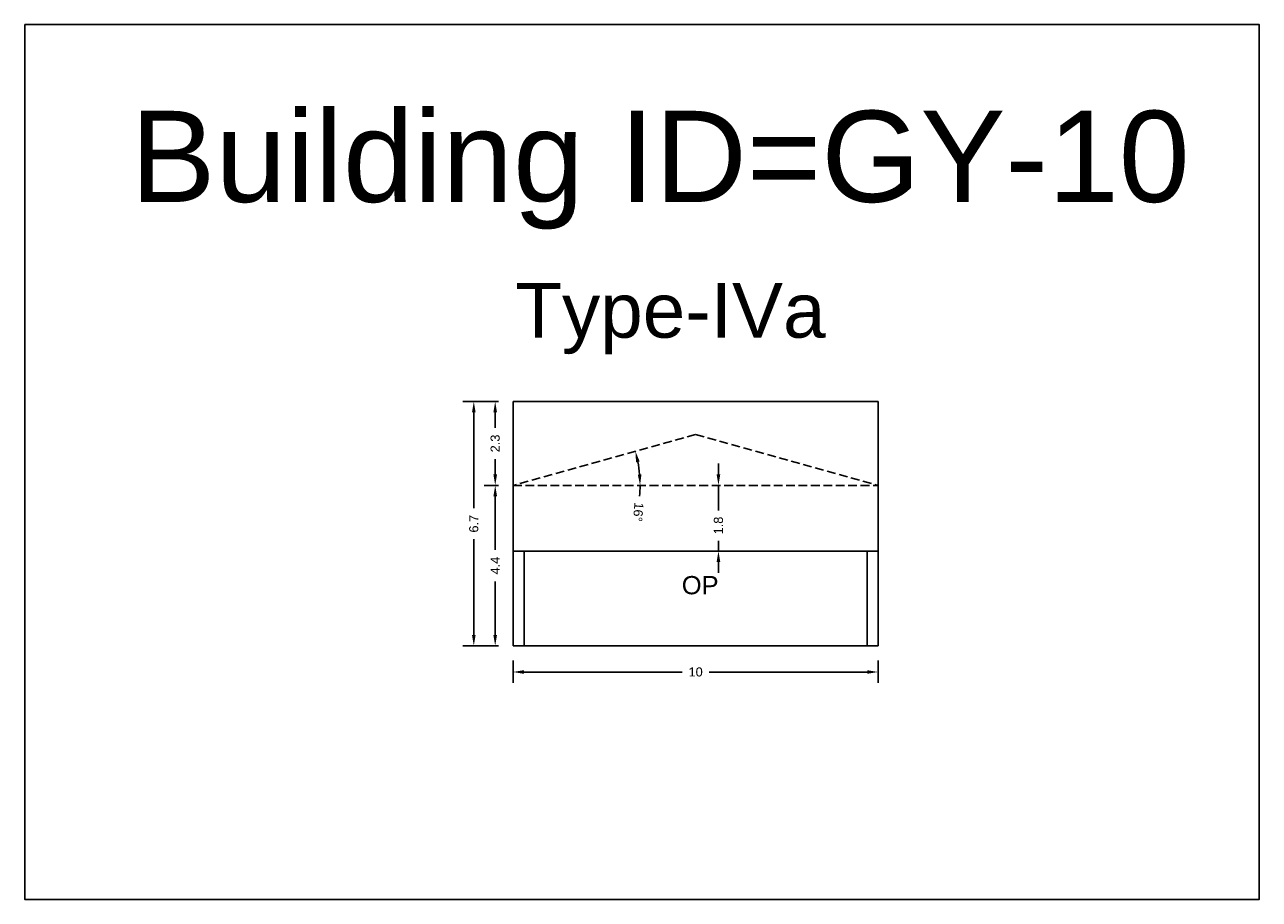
# Model space of a CAD drawing. Header units: metres. Extents: x 3416649 to 3417076, y -6712857 to -6712690.
# Tile 43 of 43: x 3417042 to 3417076, y -6712714 to -6712690. Entities that reach past the tile are written whole.
import ezdxf

# ---------------------------------------------------------------- set-up
doc = ezdxf.new("R2010")
doc.units = ezdxf.units.M
doc.linetypes.add('ACAD_ISO02W100', pattern=[15, 12, -3])
doc.layers.add('Dotted', color=7, linetype='ACAD_ISO02W100', plot=False)
doc.styles.get("Standard").update_dxf_attribs({"font": 'arial.ttf'})
doc.dimstyles.new('ISO-25', dxfattribs={"dimtxt": 0.25, "dimasz": 0.3, "dimexe": 0.3, "dimexo": 0.4, "dimgap": 0.2, "dimtad": 0, "dimdec": 1, "dimdsep": 46, "dimtxsty": 'Standard', "dimcen": 2.5, "dimadec": 0, "dimazin": 0, "dimtfac": 1, "dimtdec": 1, "dimtmove": 0, "dimatfit": 3, "dimfxl": 1, "dimarcsym": 0})

# ---------------------------------------------------------------- blocks, each defined once
blk = doc.blocks.new('*D67')
at = {"color": 0, "lineweight": -2, "transparency": 16777216}
for p, q in [((3417055.745, -6712707.514), (3417055.745, -6712708.13)), ((3417056.045, -6712707.83), (3417060.378, -6712707.83)), ((3417065.445, -6712707.83), (3417061.112, -6712707.83)), ((3417065.745, -6712707.514), (3417065.745, -6712708.13))]:
    blk.add_line(p, q, dxfattribs=at)
at = {"color": 0, "transparency": 16777216}
for points in [[(3417056.045, -6712707.78), (3417056.045, -6712707.88), (3417055.745, -6712707.83)], [(3417065.445, -6712707.78), (3417065.445, -6712707.88), (3417065.745, -6712707.83)]]:
    blk.add_solid(points, dxfattribs=at)
at = {"layer": 'Defpoints', "color": 0, "transparency": 16777216}
for p in [(3417055.745, -6712707.114), (3417065.745, -6712707.114), (3417065.745, -6712707.83)]:
    blk.add_point(p, dxfattribs=at)
at = {"color": 0, "transparency": 16777216, "insert": (3417060.745, -6712707.83), "char_height": 0.25, "attachment_point": 5}
blk.add_mtext('10', dxfattribs=at)
blk = doc.blocks.new('*D68')
at = {"color": 0, "lineweight": -2, "transparency": 16777216}
for p, q in [((3417055.345, -6712700.414), (3417054.368, -6712700.414)), ((3417054.668, -6712700.714), (3417054.668, -6712703.336)), ((3417054.668, -6712706.814), (3417054.668, -6712704.192)), ((3417055.345, -6712707.114), (3417054.368, -6712707.114))]:
    blk.add_line(p, q, dxfattribs=at)
at = {"color": 0, "transparency": 16777216}
for points in [[(3417054.618, -6712700.714), (3417054.718, -6712700.714), (3417054.668, -6712700.414)], [(3417054.618, -6712706.814), (3417054.718, -6712706.814), (3417054.668, -6712707.114)]]:
    blk.add_solid(points, dxfattribs=at)
at = {"layer": 'Defpoints', "color": 0, "transparency": 16777216}
for p in [(3417054.668, -6712700.414), (3417055.745, -6712700.414), (3417055.745, -6712707.114)]:
    blk.add_point(p, dxfattribs=at)
at = {"color": 0, "transparency": 16777216, "insert": (3417054.668, -6712703.764), "char_height": 0.25, "attachment_point": 5, "rotation": 90}
blk.add_mtext('6.7', dxfattribs=at)
blk = doc.blocks.new('*D65')
at = {"color": 0, "lineweight": -2, "transparency": 16777216}
for p, q in [((3417055.345, -6712702.714), (3417054.954, -6712702.714)), ((3417055.254, -6712703.014), (3417055.254, -6712704.482)), ((3417055.254, -6712706.814), (3417055.254, -6712705.346)), ((3417055.345, -6712707.114), (3417054.954, -6712707.114))]:
    blk.add_line(p, q, dxfattribs=at)
at = {"color": 0, "transparency": 16777216}
for points in [[(3417055.204, -6712703.014), (3417055.304, -6712703.014), (3417055.254, -6712702.714)], [(3417055.204, -6712706.814), (3417055.304, -6712706.814), (3417055.254, -6712707.114)]]:
    blk.add_solid(points, dxfattribs=at)
at = {"layer": 'Defpoints', "color": 0, "transparency": 16777216}
for p in [(3417055.254, -6712702.714), (3417055.745, -6712702.714), (3417055.745, -6712707.114)]:
    blk.add_point(p, dxfattribs=at)
at = {"color": 0, "transparency": 16777216, "insert": (3417055.254, -6712704.914), "char_height": 0.25, "attachment_point": 5, "rotation": 90}
blk.add_mtext('4.4', dxfattribs=at)
blk = doc.blocks.new('*D66')
at = {"color": 0, "lineweight": -2, "transparency": 16777216}
for p, q in [((3417055.345, -6712700.414), (3417054.954, -6712700.414)), ((3417055.254, -6712700.714), (3417055.254, -6712701.134)), ((3417055.254, -6712702.414), (3417055.254, -6712701.994)), ((3417055.345, -6712702.714), (3417054.954, -6712702.714))]:
    blk.add_line(p, q, dxfattribs=at)
at = {"color": 0, "transparency": 16777216}
for points in [[(3417055.204, -6712700.714), (3417055.304, -6712700.714), (3417055.254, -6712700.414)], [(3417055.204, -6712702.414), (3417055.304, -6712702.414), (3417055.254, -6712702.714)]]:
    blk.add_solid(points, dxfattribs=at)
at = {"layer": 'Defpoints', "color": 0, "transparency": 16777216}
for p in [(3417055.254, -6712700.414), (3417055.745, -6712700.414), (3417055.745, -6712702.714)]:
    blk.add_point(p, dxfattribs=at)
at = {"color": 0, "transparency": 16777216, "insert": (3417055.254, -6712701.564), "char_height": 0.25, "attachment_point": 5, "rotation": 90}
blk.add_mtext('2.3', dxfattribs=at)
blk = doc.blocks.new('*D69')
at = {"color": 0, "lineweight": -2, "transparency": 16777216}
for p, q in [((3417061.37, -6712702.414), (3417061.37, -6712702.114)), ((3417061.37, -6712702.714), (3417061.37, -6712703.398)), ((3417061.77, -6712702.714), (3417061.67, -6712702.714)), ((3417061.37, -6712704.514), (3417061.37, -6712704.23)), ((3417061.77, -6712704.514), (3417061.67, -6712704.514)), ((3417061.37, -6712704.814), (3417061.37, -6712705.114))]:
    blk.add_line(p, q, dxfattribs=at)
at = {"color": 0, "transparency": 16777216}
for points in [[(3417061.32, -6712702.414), (3417061.42, -6712702.414), (3417061.37, -6712702.714)], [(3417061.32, -6712704.814), (3417061.42, -6712704.814), (3417061.37, -6712704.514)]]:
    blk.add_solid(points, dxfattribs=at)
at = {"layer": 'Defpoints', "color": 0, "transparency": 16777216}
for p in [(3417061.37, -6712702.714), (3417061.37, -6712702.714), (3417061.37, -6712704.514)]:
    blk.add_point(p, dxfattribs=at)
at = {"color": 0, "transparency": 16777216, "insert": (3417061.37, -6712703.814), "char_height": 0.25, "attachment_point": 5, "rotation": 90}
blk.add_mtext('1.8', dxfattribs=at)
blk = doc.blocks.new('*D70')
at = {"color": 0, "lineweight": -2, "transparency": 16777216}
for start, end in [(4.9446, 10.6977), (355.0554, 360)]:
    blk.add_arc((3417055.745, -6712702.714), 3.477, start, end, dxfattribs=at)
at = {"color": 0, "transparency": 16777216}
for points in [[(3417059.113, -6712702.08), (3417059.211, -6712702.057), (3417059.094, -6712701.776)], [(3417059.26, -6712702.412), (3417059.16, -6712702.416), (3417059.223, -6712702.714)]]:
    blk.add_solid(points, dxfattribs=at)
at = {"layer": 'Defpoints', "color": 0, "transparency": 16777216}
for p in [(3417060.745, -6712701.314), (3417059.165, -6712702.084), (3417055.745, -6712702.714), (3417055.745, -6712702.714), (3417065.745, -6712702.714)]:
    blk.add_point(p, dxfattribs=at)
at = {"color": 0, "transparency": 16777216, "insert": (3417059.172, -6712703.445), "char_height": 0.25, "attachment_point": 5, "rotation": 265.0554}
blk.add_mtext('16°', dxfattribs=at)

msp = doc.modelspace()

# ---------------------------------------------------------------- linework, layer by layer
for points in [[(3417042.364, -6712690.082), (3417076.187, -6712690.082), (3417076.187, -6712714.063), (3417042.364, -6712714.063)], [(3417056.045, -6712704.514), (3417065.445, -6712704.514), (3417065.445, -6712707.114), (3417056.045, -6712707.114)]]:
    msp.add_lwpolyline(points, close=True)
for points in [[(3417055.745, -6712707.114), (3417055.745, -6712700.414)], [(3417055.745, -6712700.414), (3417065.745, -6712700.414)], [(3417065.745, -6712700.414), (3417065.745, -6712707.114)], [(3417065.745, -6712707.114), (3417065.745, -6712701.114)], [(3417055.745, -6712704.514), (3417065.745, -6712704.514)], [(3417056.045, -6712707.114), (3417056.045, -6712704.514)], [(3417065.445, -6712704.514), (3417065.445, -6712707.114)], [(3417055.745, -6712707.114), (3417065.745, -6712707.114)]]:
    msp.add_lwpolyline(points)
at = {"layer": 'Dotted', "ltscale": 0.02}
for points in [[(3417060.745, -6712701.314), (3417055.745, -6712702.714)], [(3417060.745, -6712701.314), (3417065.745, -6712702.714)], [(3417055.745, -6712702.714), (3417065.745, -6712702.714)]]:
    msp.add_lwpolyline(points, dxfattribs=at)

# ---------------------------------------------------------------- texts
at = {"attachment_point": 1}
for s, width, heights, insert, char_height in [('Building ID=GY-10', 67.86454, [0.517], (3417045.261, -6712692.443), 2.5), ('Type-IVa ', 9.99112, [0.517], (3417055.803, -6712697.164), 1.5), ('OP', 1.17554, [0], (3417060.365, -6712705.199), 0.5)]:
    msp.add_mtext_dynamic_manual_height_columns(s, width=width, gutter_width=12.5, heights=heights, dxfattribs=dict(at, insert=insert, char_height=char_height))

# ---------------------------------------------------------------- dimensions: what is measured, and where the dimension line sits
for base, p1, p2, picture, middle in [((3417054.668, -6712700.414), (3417055.745, -6712707.114), (3417055.745, -6712700.414), '*D68', (3417054.668, -6712703.764)), ((3417055.254, -6712700.414), (3417055.745, -6712702.714), (3417055.745, -6712700.414), '*D66', (3417055.254, -6712701.564)), ((3417055.254, -6712702.714), (3417055.745, -6712707.114), (3417055.745, -6712702.714), '*D65', (3417055.254, -6712704.914))]:
    dim = msp.add_linear_dim(base=base, p1=p1, p2=p2, angle=90, dimstyle='ISO-25')
    dim.commit()
    dim.dimension.update_dxf_attribs({"geometry": picture, "text_midpoint": middle})
dim = msp.add_angular_dim_2l(base=(3417059.165, -6712702.084), line1=((3417055.745, -6712702.714), (3417065.745, -6712702.714)), line2=((3417060.745, -6712701.314), (3417055.745, -6712702.714)), dimstyle='ISO-25')
dim.commit()
dim.dimension.update_dxf_attribs({"geometry": '*D70', "text_midpoint": (3417059.172, -6712703.445)})
dim = msp.add_linear_dim(base=(3417061.37, -6712702.714), p1=(3417061.37, -6712704.514), p2=(3417061.37, -6712702.714), angle=90, dimstyle='ISO-25')
dim.commit()
dim.dimension.update_dxf_attribs({"geometry": '*D69', "text_midpoint": (3417061.37, -6712703.814), "dimtype": 160})
dim = msp.add_linear_dim(base=(3417065.745, -6712707.83), p1=(3417055.745, -6712707.114), p2=(3417065.745, -6712707.114), dimstyle='ISO-25')
dim.commit()
dim.dimension.update_dxf_attribs({"geometry": '*D67', "text_midpoint": (3417060.745, -6712707.83)})

doc.saveas('drawing.dxf')
